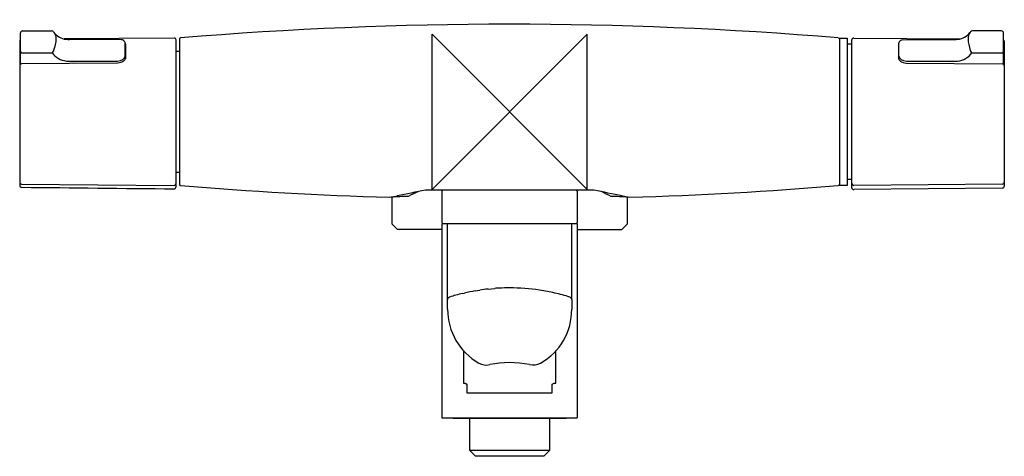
# Model space of a CAD drawing. Header units: millimetres. Extents: x -126 to 128, y -89 to 24.
import ezdxf

# ---------------------------------------------------------------- set-up
doc = ezdxf.new("R2010")
doc.units = ezdxf.units.MM
doc.header["$MEASUREMENT"] = 0
doc.layers.add('ORIGIN', color=6, linetype='Continuous')
doc.layers.add('PLANNING', color=1, linetype='Continuous')

# ---------------------------------------------------------------- blocks, each defined once
blk = doc.blocks.new('246000_f')
at = {"layer": 'ORIGIN'}
blk.add_lwpolyline([(20, 20), (-20, -20), (-20, 20), (20, -20), (20, 20)], dxfattribs=at)
at = {"layer": 'PLANNING'}
for p, q in [((-126.1, 12.24), (-126.1, 20.35)), ((-125.6, 20.83), (-118.14, 20.83)), ((-117.62, 20.63), (-117.48, 20.44)), ((118.84, 20.62), (118.69, 20.44)), ((126.81, 20.82), (119.35, 20.82)), ((127.31, 12.24), (127.31, 20.34)), ((-126.3, 18.16), (-126.3, -18.97)), ((-86.5, 19), (-114.8, 18.75)), ((-100.02, 18.55), (-113.5, 18.65)), ((-86, -19.37), (-86, 18.51)), ((-85, 19), (-84.85, 19.01)), ((-85, -19), (-85, 19)), ((84.71, 19.02), (85, 19)), ((85, 19), (87, 19)), ((85, 19), (85, -19)), ((87, 19), (87, -19)), ((88.21, -19.57), (88.21, 18.5)), ((88.72, 18.99), (116.05, 18.75)), ((101.24, 18.54), (114.72, 18.64)), ((127.51, 18.15), (127.51, -19.17)), ((-117.55, 15.79), (-117.61, 15.61)), ((-99.1, 14.35), (-99.1, 17.7)), ((-99, 17.39), (-99, 13.89)), ((-86, 15.65), (-85, 15.65)), ((87.2, 17.5), (88.21, 17.5)), ((100.21, 17.39), (100.21, 13.89)), ((100.31, 13.52), (100.31, 17.7)), ((118.76, 15.78), (118.82, 15.6)), ((-125.73, 15.17), (-117.97, 15.16)), ((-114.27, 13.06), (-101.1, 13.06)), ((-99.1, 13.53), (-99.1, 14.35)), ((102.31, 13.06), (115.49, 13.06)), ((119.18, 15.15), (126.95, 15.16)), ((-126.3, 12.35), (-126.31, 12.2)), ((-101.01, 12.54), (-125.8, 12.35)), ((-112.38, 12.49), (-112.43, 12.45)), ((102.22, 12.54), (127.02, 12.34)), ((113.6, 12.48), (113.64, 12.44)), ((127.52, 12.35), (127.52, 12.19)), ((-85, -15.65), (-86, -15.65)), ((88.21, -17.5), (87.2, -17.5)), ((-125.81, -18.64), (-86.5, -18.98)), ((-84.85, -19.01), (-85, -19)), ((21.72, -20.2), (-21.72, -20.2)), ((85, -19), (84.71, -19.02)), ((87, -19), (85, -19)), ((127.02, -18.65), (88.72, -18.99)), ((127.02, -19.67), (88.72, -20.07)), ((-30.32, -28.95), (-30.32, -21.97)), ((-17.5, -20.7), (-17.5, -28.3)), ((17.5, -28.3), (17.5, -20.7)), ((30.33, -21.97), (30.33, -28.95)), ((-28.92, -30.35), (-30.32, -28.95)), ((-17.5, -30.35), (-28.92, -30.35)), ((17.5, -28.9), (-17.5, -28.9)), ((-17.5, -28.9), (-17.5, -78.9)), ((-17, -28.8), (17, -28.8)), ((-16, -50.9), (-16, -28.9)), ((16, -48.22), (16, -28.9)), ((17.5, -78.9), (17.5, -28.9)), ((17.5, -30.35), (28.93, -30.35)), ((28.93, -30.35), (30.33, -28.95)), ((-5.57, -45.7), (-3.85, -45.54)), ((-12.18, -46.85), (-11.65, -46.73)), ((-8.87, -46.17), (-7.7, -45.98)), ((16, -48.42), (16, -50.9)), ((-11.92, -61.57), (-11.92, -69.95)), ((11.93, -69.95), (11.93, -61.57)), ((-11.92, -69.95), (-11.5, -69.95)), ((-11.5, -69.95), (-11, -70.24)), ((-11, -70.24), (-11, -72.45)), ((11, -70.24), (11.5, -69.95)), ((11, -72.45), (11, -70.24)), ((11.5, -69.95), (11.93, -69.95)), ((-11, -72.45), (11, -72.45)), ((-14.6, -79), (-14.7, -78.9)), ((-14.54, -79), (-14.6, -79)), ((-14.6, -79), (14.6, -79)), ((-10.3, -87.3), (-10.3, -79)), ((-8.09, -78.9), (17.44, -78.9)), ((10.3, -79), (10.3, -87.3)), ((14.6, -79), (14.7, -78.9)), ((-8.8, -88.8), (-10.28, -87.32)), ((10.3, -87.3), (-10.26, -87.3)), ((8.8, -88.8), (-8.8, -88.8)), ((10.28, -87.32), (8.8, -88.8)), ((10.26, -87.3), (10.3, -87.3))]:
    blk.add_line(p, q, dxfattribs=at)
for centre, radius, start, end in [((-125.61, 20.34), 0.489, 88.7096, 178.6486), ((-118.06, 20.26), 0.575, 40.2768, 98.0188), ((-113.83, 23.25), 4.61, 217.99, 263.5782), ((0, -998.98), 1021.52, 85.24304, 94.7649), ((115.04, 23.25), 4.61, 276.4218, 322.01), ((119.27, 20.25), 0.575, 81.9812, 139.7232), ((126.83, 20.33), 0.489, 1.3514, 91.2904), ((-125.8, 18.16), 0.5, 126.8623, 179.999), ((-113.76, 23.9), 5.26, 263.5782, 272.7489), ((-100.21, 17.33), 1.24, 33.8095, 81.5385), ((-99.76, 17.7), 0.661, 0, 27.9868), ((-86.5, 18.5), 0.498, 1.2528, 90.5), ((88.71, 18.49), 0.498, 89.5, 178.7472), ((100.98, 17.7), 0.661, 152.0132, 180), ((101.42, 17.32), 1.24, 98.4615, 146.1905), ((114.97, 23.89), 5.26, 267.2511, 276.4218), ((127.01, 18.15), 0.5, 360, 53.1388), ((-125.76, 15.52), 0.359, 199.0372, 274.44), ((-118.42, 15.89), 0.862, 301.4427, 340.8014), ((-99.2, 17.38), 0.204, 3.5803, 59.4813), ((87.2, 17.7), 0.203, 180, 268.5294), ((100.42, 17.37), 0.204, 120.5187, 176.4197), ((119.63, 15.89), 0.862, 199.1986, 238.5573), ((126.98, 15.52), 0.359, 265.56, 340.9628), ((-113.67, 18.44), 5.4, 217.3325, 263.6195), ((114.89, 18.43), 5.4, 276.3805, 322.6675), ((-125.8, 11.84), 0.502, 90.6701, 180), ((127.01, 11.84), 0.502, 0, 89.3299), ((87.2, -17.7), 0.203, 91.4706, 180), ((-125.8, -18.14), 0.5, 179.9436, 269.5127), ((-125.8, -18.97), 0.5, 180.0924, 269.3824), ((250.5, 34889.89), 34911.38, 269.382402, 269.446904), ((-86.5, -19.37), 0.5, 269.4469, 359.999), ((-86.5, -18.48), 0.502, 270.0181, 352.1237), ((-1.11, 991.74), 1014.22, 265.2638, 268.31154), ((203.82, -1125.13), 1127.71, 101.53689, 101.91389), ((-17, -20.7), 0.5, 90, 180), ((17, -20.7), 0.5, 0, 90), ((-203.28, -1122.48), 1125.01, 78.08526, 78.46306), ((0, 1011.49), 1033.99, 271.71772, 274.69912), ((88.71, -19.57), 0.5, 180, 270.5541), ((88.72, -18.48), 0.502, 187.8763, 269.9819), ((127.01, -18.15), 0.5, 270.5, 0.0218), ((127.01, -19.17), 0.5, 270.5997, 359.9768), ((-33.5, -0.31), 21.87, 276.573, 281.9139), ((-19.74, -301.46), 279.69, 91.3165, 92.2073), ((3.56, -78.56), 64.04, 115.1809, 117.6569), ((-3.49, -78.43), 63.89, 62.3417, 64.8631), ((19.69, -303.64), 281.87, 87.7993, 88.683), ((33.48, -0.4), 21.77, 258.0853, 263.4652), ((-17, -28.3), 0.5, 180, 270), ((17, -28.3), 0.5, 270, 360), ((-0.75, -83.87), 38.46, 92.7783, 94.6216), ((0.02, -99.76), 54.36, 90.0709, 92.7783), ((-0.17, -99.18), 53.78, 81.5686, 89.8065), ((-15.29, -48.42), 0.707, 107.2189, 175.6264), ((-1.49, -92.96), 47.33, 103.056, 107.2189), ((-2.92, -83.08), 37.38, 99.1591, 103.5046), ((-2.77, -75.66), 30.09, 95.331, 99.433), ((0.51, -94.56), 49.11, 79.1866, 81.5686), ((-0.62, -100.48), 55.14, 77.1403, 79.1866), ((-1.09, -102.55), 57.26, 73.1542, 77.1403), ((15.3, -48.42), 0.7, 0, 73.1542), ((15.3, -48.42), 0.7, 0, 15.6299), ((0, -50.9), 16, 180, 240.1473), ((0.37, -51.11), 15.63, 299.0675, 0.7852), ((-6.09, -61.51), 3.77, 240.1473, 284.7675), ((0, -90.69), 26.05, 78.6504, 101.3496), ((6.07, -61.37), 3.9, 256.0176, 299.0675)]:
    blk.add_arc(centre, radius, start, end, dxfattribs=at)
for points, knots in [([(-117.48, 20.44), (-117.16, 19.99), (-116.99, 19.38), (-116.99, 17.81), (-117.18, 16.87), (-117.55, 15.79)], [16.9334212, 16.9334212, 16.9334212, 16.9334212, 17.4028296, 17.4028296, 17.9027536, 17.9027536, 17.9027536, 17.9027536]), ([(118.69, 20.44), (118.37, 19.98), (118.21, 19.37), (118.21, 17.81), (118.39, 16.86), (118.76, 15.78)], [16.9334212, 16.9334212, 16.9334212, 16.9334212, 17.4028296, 17.4028296, 17.9027536, 17.9027536, 17.9027536, 17.9027536]), ([(-99, 13.89), (-99, 13.83), (-99.03, 13.67), (-99.18, 13.36), (-99.69, 12.83), (-100.44, 12.55), (-101.01, 12.54)], [3.5, 3.5, 3.5, 3.5, 3.983755, 4.545448, 5.206507, 6.887337, 6.887337, 6.887337, 6.887337]), ([(100.21, 13.89), (100.21, 13.82), (100.24, 13.66), (100.4, 13.35), (100.9, 12.82), (101.66, 12.54), (102.22, 12.54)], [3.5, 3.5, 3.5, 3.5, 3.983755, 4.545448, 5.206507, 6.887337, 6.887337, 6.887337, 6.887337])]:
    blk.add_open_spline(points, degree=3, knots=knots, dxfattribs=at)
for points in [[(-101.1, 13.06), (-100, 13.06), (-99.1, 13.69), (-99.1, 14.35)], [(100.31, 14.35), (100.31, 13.68), (101.21, 13.06), (102.31, 13.06)]]:
    blk.add_open_spline(points, degree=3, dxfattribs=at)
blk.add_rational_spline([(-17.44, -78.9), (-18.39, -78.9), (-8.09, -78.9)], [0.953359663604, 0.813438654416, 1], degree=2, dxfattribs=at)

msp = doc.modelspace()

# ---------------------------------------------------------------- block references
msp.add_blockref('246000_f', (0, 0))

doc.saveas('drawing.dxf')
